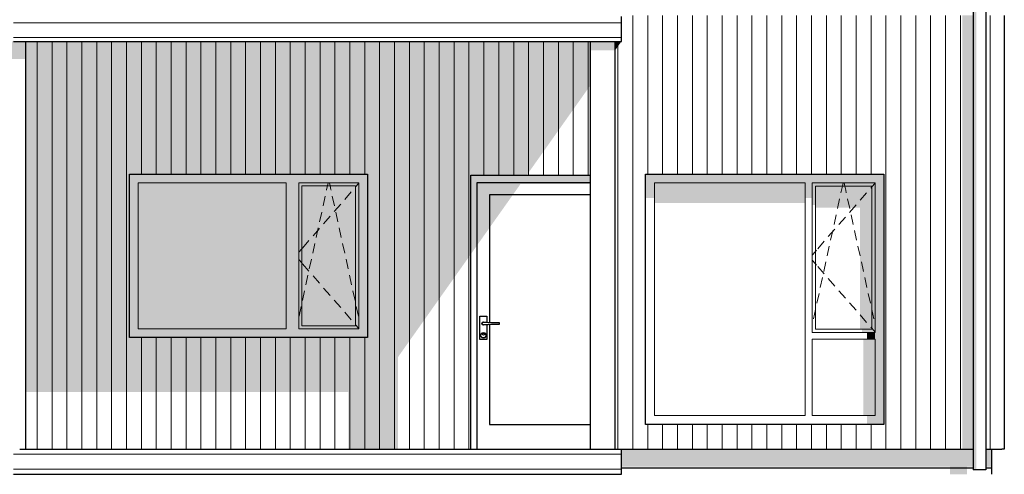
# Model space of a CAD drawing. Header units: millimetres. Extents: x 158900 to 201770, y 72497 to 86342.
# Tile 10 of 13: x 190709 to 198645, y 77497 to 81166. Entities that reach past the tile are written whole.
import ezdxf

# ---------------------------------------------------------------- set-up
doc = ezdxf.new("R2010")
doc.units = ezdxf.units.MM
doc.header["$LTSCALE"] = 0.5
doc.header["$MEASUREMENT"] = 0
doc.linetypes.add('PLINE', pattern=[0])
for name, color, linetype in [('222- Søyler (Nye konstruksjoner)', 7, 'Continuous'), ('23-- Yttervegger(Nye konstruksjoner)', 7, 'Continuous'), ('244- Vinduer_ dører_ foldevegger(Nye konstruksjoner)', 7, 'Continuous'), ('25-- Dekker(Nye konstruksjoner)', 7, 'Continuous'), ('252- Gulv på grunn_ bunnplate(Nye konstruksjoner)', 7, 'Continuous'), ('265- Gesimser_ takrenner og nedløp(Nye konstruksjoner)', 7, 'Continuous')]:
    doc.layers.add(name, color=color, linetype=linetype)
doc.layers.add('234- Vinduer_ dører_ porter(Nye konstruksjoner)', color=7, linetype='Continuous', lineweight=0)
doc.layers.add('235- Utvendig kledning og overflate(Nye konstruksjoner)', color=7, linetype='Continuous', lineweight=0)

# ---------------------------------------------------------------- blocks, each defined once
blk = doc.blocks.new('*X13')
at = {"layer": '235- Utvendig kledning og overflate(Nye konstruksjoner)', "linetype": 'PLINE'}
for p, q in [((192002.7, 77660.1), (190658.9, 77660.1)), ((190658.9, 77660.1), (192000, 77660.1)), ((192000, 77660.1), (195558.9, 77660.1)), ((195558.9, 77660.1), (192002.7, 77660.1)), ((192002.7, 77540.1), (190658.9, 77540.1)), ((190658.9, 77540.1), (192000, 77540.1)), ((192000, 77540.1), (195558.9, 77540.1)), ((195558.9, 77540.1), (192002.7, 77540.1))]:
    blk.add_line(p, q, dxfattribs=at)
blk = doc.blocks.new('*X94')
at = {"layer": '235- Utvendig kledning og overflate(Nye konstruksjoner)', "linetype": 'PLINE'}
for p, q in [((190849.4, 80990), (190849.4, 80002.7)), ((190849.4, 80000), (190849.4, 80990)), ((190969.5, 80990), (190969.5, 80002.7)), ((190969.5, 80000), (190969.5, 80990)), ((191089.5, 80990), (191089.5, 80002.7)), ((191089.5, 80000), (191089.5, 80990)), ((191209.5, 80990), (191209.5, 80002.7)), ((191209.5, 80000), (191209.5, 80990)), ((191329.6, 80990), (191329.6, 80002.7)), ((191329.6, 80000), (191329.6, 80990)), ((191449.6, 80990), (191449.6, 80002.7)), ((191449.6, 80000), (191449.6, 80990)), ((191569.6, 80990), (191569.6, 80002.7)), ((191569.6, 80000), (191569.6, 80990)), ((191689.7, 80990), (191689.7, 80002.7)), ((191689.7, 80000), (191689.7, 80990)), ((191809.7, 80990), (191809.7, 80002.7)), ((191809.7, 80000), (191809.7, 80990)), ((191929.7, 80990), (191929.7, 80002.7)), ((191929.7, 80000), (191929.7, 80990)), ((192049.8, 80990), (192049.8, 80002.7)), ((192049.8, 80000), (192049.8, 80990)), ((192169.8, 80990), (192169.8, 80002.7)), ((192169.8, 80000), (192169.8, 80990)), ((192289.8, 80990), (192289.8, 80002.7)), ((192289.8, 80000), (192289.8, 80990)), ((192409.8, 80990), (192409.8, 80002.7)), ((192409.8, 80000), (192409.8, 80990)), ((192529.9, 80990), (192529.9, 80002.7)), ((192529.9, 80000), (192529.9, 80990)), ((192649.9, 80990), (192649.9, 80002.7)), ((192649.9, 80000), (192649.9, 80990)), ((192769.9, 80990), (192769.9, 80002.7)), ((192769.9, 80000), (192769.9, 80990)), ((192890, 80990), (192890, 80002.7)), ((192890, 80000), (192890, 80990)), ((193010, 80990), (193010, 80002.7)), ((193010, 80000), (193010, 80990)), ((193130, 80990), (193130, 80002.7)), ((193130, 80000), (193130, 80990)), ((193250.1, 80990), (193250.1, 80002.7)), ((193250.1, 80000), (193250.1, 80990)), ((193370.1, 80990), (193370.1, 80002.7)), ((193370.1, 80000), (193370.1, 80990)), ((193490.1, 80990), (193490.1, 80002.7)), ((193490.1, 80000), (193490.1, 80990)), ((193610.2, 80990), (193610.2, 80002.7)), ((193610.2, 80000), (193610.2, 80990)), ((193730.2, 80990), (193730.2, 80002.7)), ((193730.2, 80000), (193730.2, 80990)), ((193850.2, 80990), (193850.2, 80002.7)), ((193850.2, 80000), (193850.2, 80990)), ((193970.3, 80990), (193970.3, 80002.7)), ((193970.3, 80000), (193970.3, 80990)), ((194090.3, 80990), (194090.3, 80002.7)), ((194090.3, 80000), (194090.3, 80990)), ((194210.3, 80990), (194210.3, 80002.7)), ((194210.3, 80000), (194210.3, 80990)), ((194330.3, 80990), (194330.3, 80002.7)), ((194330.3, 80000), (194330.3, 80990)), ((194450.4, 80990), (194450.4, 80002.7)), ((194450.4, 80000), (194450.4, 80990)), ((194570.4, 80990), (194570.4, 80002.7)), ((194570.4, 80000), (194570.4, 80990)), ((194690.4, 80990), (194690.4, 80002.7)), ((194690.4, 80000), (194690.4, 80990)), ((194810.5, 80990), (194810.5, 80002.7)), ((194810.5, 80000), (194810.5, 80990)), ((194930.5, 80990), (194930.5, 80002.7)), ((194930.5, 80000), (194930.5, 80990)), ((195050.5, 80990), (195050.5, 80002.7)), ((195050.5, 80000), (195050.5, 80990)), ((195170.6, 80990), (195170.6, 80002.7)), ((195170.6, 80000), (195170.6, 80990)), ((195290.6, 80990), (195290.6, 80002.7)), ((195290.6, 80000), (195290.6, 80990)), ((190849.4, 80002.7), (190849.4, 77700)), ((190849.4, 77700), (190849.4, 80000)), ((190969.5, 80002.7), (190969.5, 77700)), ((190969.5, 77700), (190969.5, 80000)), ((191089.5, 80002.7), (191089.5, 77700)), ((191089.5, 77700), (191089.5, 80000)), ((191209.5, 80002.7), (191209.5, 77700)), ((191209.5, 77700), (191209.5, 80000)), ((191329.6, 80002.7), (191329.6, 77700)), ((191329.6, 77700), (191329.6, 80000)), ((191449.6, 80002.7), (191449.6, 77700)), ((191449.6, 77700), (191449.6, 80000)), ((191569.6, 80002.7), (191569.6, 77700)), ((191569.6, 77700), (191569.6, 80000)), ((191689.7, 80002.7), (191689.7, 79920)), ((191689.7, 79920), (191689.7, 80000)), ((191809.7, 80002.7), (191809.7, 79920)), ((191809.7, 79920), (191809.7, 80000)), ((191929.7, 80002.7), (191929.7, 79920)), ((191929.7, 79920), (191929.7, 80000)), ((192049.8, 80002.7), (192049.8, 79920)), ((192049.8, 79920), (192049.8, 80000)), ((192169.8, 80002.7), (192169.8, 79920)), ((192169.8, 79920), (192169.8, 80000)), ((192289.8, 80002.7), (192289.8, 79920)), ((192289.8, 79920), (192289.8, 80000)), ((192409.8, 80002.7), (192409.8, 79920)), ((192409.8, 79920), (192409.8, 80000)), ((192529.9, 80002.7), (192529.9, 79920)), ((192529.9, 79920), (192529.9, 80000)), ((192649.9, 80002.7), (192649.9, 79920)), ((192649.9, 79920), (192649.9, 80000)), ((192769.9, 80002.7), (192769.9, 79920)), ((192769.9, 79920), (192769.9, 80000)), ((192890, 80002.7), (192890, 79920)), ((192890, 79920), (192890, 80000)), ((193010, 80002.7), (193010, 79920)), ((193010, 79920), (193010, 80000)), ((193130, 80002.7), (193130, 79920)), ((193130, 79920), (193130, 80000)), ((193250.1, 80002.7), (193250.1, 79920)), ((193250.1, 79920), (193250.1, 80000)), ((193370.1, 80002.7), (193370.1, 79920)), ((193370.1, 79920), (193370.1, 80000)), ((193490.1, 80002.7), (193490.1, 79920)), ((193490.1, 79920), (193490.1, 80000)), ((193610.2, 80002.7), (193610.2, 77700)), ((193610.2, 77700), (193610.2, 80000)), ((193730.2, 80002.7), (193730.2, 77700)), ((193730.2, 77700), (193730.2, 80000)), ((193850.2, 80002.7), (193850.2, 77700)), ((193850.2, 77700), (193850.2, 80000)), ((193970.3, 80002.7), (193970.3, 77700)), ((193970.3, 77700), (193970.3, 80000)), ((194090.3, 80002.7), (194090.3, 77700)), ((194090.3, 77700), (194090.3, 80000)), ((194210.3, 80002.7), (194210.3, 77700)), ((194210.3, 77700), (194210.3, 80000)), ((194330.3, 80002.7), (194330.3, 77700)), ((194330.3, 77700), (194330.3, 80000)), ((194450.4, 80002.7), (194450.4, 79910)), ((194450.4, 79910), (194450.4, 80000)), ((194570.4, 80002.7), (194570.4, 79910)), ((194570.4, 79910), (194570.4, 80000)), ((194690.4, 80002.7), (194690.4, 79910)), ((194690.4, 79910), (194690.4, 80000)), ((194810.5, 80002.7), (194810.5, 79910)), ((194810.5, 79910), (194810.5, 80000)), ((194930.5, 80002.7), (194930.5, 79910)), ((194930.5, 79910), (194930.5, 80000)), ((195050.5, 80002.7), (195050.5, 79910)), ((195050.5, 79910), (195050.5, 80000)), ((195170.6, 80002.7), (195170.6, 79910)), ((195170.6, 79910), (195170.6, 80000)), ((195290.6, 80002.7), (195290.6, 79910)), ((195290.6, 79910), (195290.6, 80000)), ((191689.7, 78600), (191689.7, 77700)), ((191689.7, 77700), (191689.7, 78600)), ((191809.7, 78600), (191809.7, 77700)), ((191809.7, 77700), (191809.7, 78600)), ((191929.7, 78600), (191929.7, 77700)), ((191929.7, 77700), (191929.7, 78600)), ((192049.8, 78600), (192049.8, 77700)), ((192049.8, 77700), (192049.8, 78600)), ((192169.8, 78600), (192169.8, 77700)), ((192169.8, 77700), (192169.8, 78600)), ((192289.8, 78600), (192289.8, 77700)), ((192289.8, 77700), (192289.8, 78600)), ((192409.8, 78600), (192409.8, 77700)), ((192409.8, 77700), (192409.8, 78600)), ((192529.9, 78600), (192529.9, 77700)), ((192529.9, 77700), (192529.9, 78600)), ((192649.9, 78600), (192649.9, 77700)), ((192649.9, 77700), (192649.9, 78600)), ((192769.9, 78600), (192769.9, 77700)), ((192769.9, 77700), (192769.9, 78600)), ((192890, 78600), (192890, 77700)), ((192890, 77700), (192890, 78600)), ((193010, 78600), (193010, 77700)), ((193010, 77700), (193010, 78600)), ((193130, 78600), (193130, 77700)), ((193130, 77700), (193130, 78600)), ((193250.1, 78600), (193250.1, 77700)), ((193250.1, 77700), (193250.1, 78600)), ((193370.1, 78600), (193370.1, 77700)), ((193370.1, 77700), (193370.1, 78600)), ((193490.1, 78600), (193490.1, 77700)), ((193490.1, 77700), (193490.1, 78600))]:
    blk.add_line(p, q, dxfattribs=at)
blk = doc.blocks.new('*X142')
at = {"layer": '235- Utvendig kledning og overflate(Nye konstruksjoner)', "linetype": 'PLINE'}
for p, q in [((195650.7, 81200), (195650.7, 80002.7)), ((195650.7, 80000), (195650.7, 81200)), ((195770.7, 81200), (195770.7, 80002.7)), ((195770.7, 80000), (195770.7, 81200)), ((195890.7, 81200), (195890.7, 80002.7)), ((195890.7, 80000), (195890.7, 81200)), ((196010.8, 81200), (196010.8, 80002.7)), ((196010.8, 80000), (196010.8, 81200)), ((196130.8, 81200), (196130.8, 80002.7)), ((196130.8, 80000), (196130.8, 81200)), ((196250.8, 81200), (196250.8, 80002.7)), ((196250.8, 80000), (196250.8, 81200)), ((196370.9, 81200), (196370.9, 80002.7)), ((196370.9, 80000), (196370.9, 81200)), ((196490.9, 81200), (196490.9, 80002.7)), ((196490.9, 80000), (196490.9, 81200)), ((196610.9, 81200), (196610.9, 80002.7)), ((196610.9, 80000), (196610.9, 81200)), ((196731, 81200), (196731, 80002.7)), ((196731, 80000), (196731, 81200)), ((196851, 81200), (196851, 80002.7)), ((196851, 80000), (196851, 81200)), ((196971, 81200), (196971, 80002.7)), ((196971, 80000), (196971, 81200)), ((197091.1, 81200), (197091.1, 80002.7)), ((197091.1, 80000), (197091.1, 81200)), ((197211.1, 81200), (197211.1, 80002.7)), ((197211.1, 80000), (197211.1, 81200)), ((197331.1, 81200), (197331.1, 80002.7)), ((197331.1, 80000), (197331.1, 81200)), ((197451.2, 81200), (197451.2, 80002.7)), ((197451.2, 80000), (197451.2, 81200)), ((197571.2, 81200), (197571.2, 80002.7)), ((197571.2, 80000), (197571.2, 81200)), ((197691.2, 81200), (197691.2, 80002.7)), ((197691.2, 80000), (197691.2, 81200)), ((197811.2, 81200), (197811.2, 80002.7)), ((197811.2, 80000), (197811.2, 81200)), ((197931.3, 81200), (197931.3, 80002.7)), ((197931.3, 80000), (197931.3, 81200)), ((198051.3, 81200), (198051.3, 80002.7)), ((198051.3, 80000), (198051.3, 81200)), ((198171.3, 81200), (198171.3, 80002.7)), ((198171.3, 80000), (198171.3, 81200)), ((198291.4, 81200), (198291.4, 80002.7)), ((198291.4, 80000), (198291.4, 81200)), ((195530.7, 80990), (195530.7, 80002.7)), ((195530.7, 80000), (195530.7, 80990)), ((195530.7, 80002.7), (195530.7, 77700)), ((195530.7, 77700), (195530.7, 80000)), ((195650.7, 80002.7), (195650.7, 77700)), ((195650.7, 77700), (195650.7, 80000)), ((195770.7, 80002.7), (195770.7, 79920)), ((195770.7, 79920), (195770.7, 80000)), ((195890.7, 80002.7), (195890.7, 79920)), ((195890.7, 79920), (195890.7, 80000)), ((196010.8, 80002.7), (196010.8, 79920)), ((196010.8, 79920), (196010.8, 80000)), ((196130.8, 80002.7), (196130.8, 79920)), ((196130.8, 79920), (196130.8, 80000)), ((196250.8, 80002.7), (196250.8, 79920)), ((196250.8, 79920), (196250.8, 80000)), ((196370.9, 80002.7), (196370.9, 79920)), ((196370.9, 79920), (196370.9, 80000)), ((196490.9, 80002.7), (196490.9, 79920)), ((196490.9, 79920), (196490.9, 80000)), ((196610.9, 80002.7), (196610.9, 79920)), ((196610.9, 79920), (196610.9, 80000)), ((196731, 80002.7), (196731, 79920)), ((196731, 79920), (196731, 80000)), ((196851, 80002.7), (196851, 79920)), ((196851, 79920), (196851, 80000)), ((196971, 80002.7), (196971, 79920)), ((196971, 79920), (196971, 80000)), ((197091.1, 80002.7), (197091.1, 79920)), ((197091.1, 79920), (197091.1, 80000)), ((197211.1, 80002.7), (197211.1, 79920)), ((197211.1, 79920), (197211.1, 80000)), ((197331.1, 80002.7), (197331.1, 79920)), ((197331.1, 79920), (197331.1, 80000)), ((197451.2, 80002.7), (197451.2, 79920)), ((197451.2, 79920), (197451.2, 80000)), ((197571.2, 80002.7), (197571.2, 79920)), ((197571.2, 79920), (197571.2, 80000)), ((197691.2, 80002.7), (197691.2, 77700)), ((197691.2, 77700), (197691.2, 80000)), ((197811.2, 80002.7), (197811.2, 77700)), ((197811.2, 77700), (197811.2, 80000)), ((197931.3, 80002.7), (197931.3, 77700)), ((197931.3, 77700), (197931.3, 80000)), ((198051.3, 80002.7), (198051.3, 77700)), ((198051.3, 77700), (198051.3, 80000)), ((198171.3, 80002.7), (198171.3, 77700)), ((198171.3, 77700), (198171.3, 80000)), ((198291.4, 80002.7), (198291.4, 77700)), ((198291.4, 77700), (198291.4, 80000)), ((195770.7, 77900), (195770.7, 77700)), ((195770.7, 77700), (195770.7, 77900)), ((195890.7, 77900), (195890.7, 77700)), ((195890.7, 77700), (195890.7, 77900)), ((196010.8, 77900), (196010.8, 77700)), ((196010.8, 77700), (196010.8, 77900)), ((196130.8, 77900), (196130.8, 77700)), ((196130.8, 77700), (196130.8, 77900)), ((196250.8, 77900), (196250.8, 77700)), ((196250.8, 77700), (196250.8, 77900)), ((196370.9, 77900), (196370.9, 77700)), ((196370.9, 77700), (196370.9, 77900)), ((196490.9, 77900), (196490.9, 77700)), ((196490.9, 77700), (196490.9, 77900)), ((196610.9, 77900), (196610.9, 77700)), ((196610.9, 77700), (196610.9, 77900)), ((196731, 77900), (196731, 77700)), ((196731, 77700), (196731, 77900)), ((196851, 77900), (196851, 77700)), ((196851, 77700), (196851, 77900)), ((196971, 77900), (196971, 77700)), ((196971, 77700), (196971, 77900)), ((197091.1, 77900), (197091.1, 77700)), ((197091.1, 77700), (197091.1, 77900)), ((197211.1, 77900), (197211.1, 77700)), ((197211.1, 77700), (197211.1, 77900)), ((197331.1, 77900), (197331.1, 77700)), ((197331.1, 77700), (197331.1, 77900)), ((197451.2, 77900), (197451.2, 77700)), ((197451.2, 77700), (197451.2, 77900)), ((197571.2, 77900), (197571.2, 77700)), ((197571.2, 77700), (197571.2, 77900))]:
    blk.add_line(p, q, dxfattribs=at)
blk = doc.blocks.new('*X143')
at = {"layer": '235- Utvendig kledning og overflate(Nye konstruksjoner)', "linetype": 'PLINE'}
for p, q in [((198531.4, 81200), (198531.4, 80002.7)), ((198531.4, 80000), (198531.4, 81200)), ((198531.4, 80002.7), (198531.4, 77700)), ((198531.4, 77700), (198531.4, 80000))]:
    blk.add_line(p, q, dxfattribs=at)
blk = doc.blocks.new('*X371')
at = {"layer": '235- Utvendig kledning og overflate(Nye konstruksjoner)', "linetype": 'PLINE'}
for p, q in [((190659.1, 81141), (191997.3, 81141)), ((192000, 81141), (190659.1, 81141)), ((191997.3, 81141), (195558.9, 81141)), ((195558.9, 81141), (192000, 81141)), ((190659.1, 81021), (191997.3, 81021)), ((192000, 81021), (190659.1, 81021)), ((191997.3, 81021), (195558.9, 81021)), ((195558.9, 81021), (192000, 81021))]:
    blk.add_line(p, q, dxfattribs=at)

msp = doc.modelspace()

# ---------------------------------------------------------------- hatches: boundary and pattern name
at = {"layer": '222- Søyler (Nye konstruksjoner)', "linetype": 'Continuous'}
for points in [[(190558.9, 80848.6), (190559.1, 80848.9), (190559.1, 80848.6), (190758.9, 80848.6), (190758.9, 80990), (190659.1, 80990), (190659.1, 81000), (190658.9, 81000), (190658.9, 80990), (190558.9, 80990)], [(195508.9, 80990), (195308.9, 80990), (195308.9, 80919.3), (195508.9, 80919.3)]]:
    msp.add_hatch(color=256, dxfattribs=at).paths.add_polyline_path(points)
at = {"layer": '23-- Yttervegger(Nye konstruksjoner)', "linetype": 'Continuous'}
for points in [[(198306.6, 81200), (198306.6, 77700), (198394.9, 77700), (198394.9, 81200)], [(195558.9, 80990), (195508.9, 80990), (195508.9, 80919.3)]]:
    msp.add_hatch(color=256, dxfattribs=at).paths.add_polyline_path(points)
h = msp.add_hatch(color=256, dxfattribs=at)
h.paths.add_polyline_path([(190758.9, 80990), (190758.9, 78161.6), (193358.9, 78161.6), (193358.9, 77700), (193758.9, 77700), (193758.9, 78444.4), (194343.9, 79271.7), (194343.9, 79910), (194795.2, 79910), (195308.9, 80636.4), (195308.9, 80990)])
h.paths.add_polyline_path([(191592.8, 78600), (191592.8, 79920), (193512.8, 79920), (193512.8, 78600)], flags=0)
at = {"layer": '244- Vinduer_ dører_ foldevegger(Nye konstruksjoner)', "linetype": 'Continuous'}
for points in [[(192957.8, 79849), (193441.8, 79849), (193512.8, 79849), (193512.8, 79920), (191592.8, 79920), (191592.8, 79849), (191663.8, 79849), (192857.8, 79849)], [(197040.9, 79849), (197096.9, 79849), (197602.9, 79849), (197673.9, 79920), (195753.9, 79920), (195824.9, 79849)], [(195824.9, 79849), (195753.9, 79920), (195753.9, 79726.3), (195824.9, 79726.3)], [(197602.9, 78643), (197602.9, 78587), (197602.9, 77971), (197673.9, 77900), (197673.9, 79920), (197602.9, 79849)], [(191663.8, 79849), (191592.8, 79849), (191592.8, 78671), (191663.8, 78671)], [(191663.8, 78671), (192857.8, 78671), (192857.8, 79849), (191663.8, 79849)], [(192957.8, 78671), (192957.8, 79849), (192857.8, 79849), (192857.8, 78671)], [(193441.8, 79849), (192957.8, 79849), (192957.8, 79824), (192982.8, 79824), (193416.8, 79824), (193441.8, 79824)], [(193512.8, 78671), (193512.8, 79849), (193441.8, 79849), (193441.8, 78671)], [(195308.9, 79910), (194343.9, 79910), (194343.9, 79840), (194396.9, 79840), (194396.9, 79852), (195308.9, 79852)], [(194396.9, 79840), (194343.9, 79840), (194343.9, 79271.7), (194396.9, 79346.7)], [(194396.9, 79752), (194683.5, 79752), (194745.2, 79839.3), (195308.9, 79839.3), (195308.9, 79852), (194396.9, 79852)], [(197040.9, 79849), (195824.9, 79849), (195824.9, 79685.2), (197040.9, 79685.2)], [(197096.9, 79849), (197040.9, 79849), (197040.9, 79726.3), (197096.9, 79726.3)], [(197602.9, 79849), (197096.9, 79849), (197122.9, 79823), (197576.9, 79823)], [(197096.9, 79849), (197096.9, 79671.1), (197122.9, 79671.1), (197122.9, 79823)], [(197602.9, 79849), (197576.9, 79823), (197576.9, 78669), (197602.9, 78643)], [(192982.8, 79824), (192957.8, 79824), (192957.8, 78696), (192982.8, 78696)], [(192982.8, 78696), (193416.8, 78696), (193416.8, 79824), (192982.8, 79824)], [(193416.8, 78696), (193441.8, 78696), (193441.8, 79824), (193416.8, 79824)], [(197122.9, 79823), (197122.9, 79647.8), (197481.4, 79647.8), (197481.4, 78669), (197576.9, 78669), (197576.9, 79823)], [(194396.9, 79752), (194396.9, 79346.7), (194496.9, 79488.1), (194496.9, 79752)], [(194683.5, 79752), (194496.9, 79752), (194496.9, 79488.1)], [(191592.8, 78671), (191592.8, 78600), (193512.8, 78600), (193512.8, 78671), (193441.8, 78671), (192957.8, 78671), (192857.8, 78671), (191663.8, 78671)], [(192957.8, 78696), (192957.8, 78671), (193441.8, 78671), (193441.8, 78696), (193416.8, 78696), (192982.8, 78696)], [(194435.6, 78720.5), (194433.9, 78714), (194434.9, 78714), (194436.5, 78720)], [(194433.9, 78714), (194435.6, 78707.5), (194436.5, 78708), (194434.9, 78714)], [(194435.6, 78707.5), (194440.4, 78702.7), (194440.9, 78703.6), (194436.5, 78708)], [(194440.4, 78702.7), (194446.9, 78701), (194446.9, 78702), (194440.9, 78703.6)], [(194452.9, 78703.6), (194446.9, 78702), (194446.9, 78701), (194453.4, 78702.7)], [(194453.3, 78704), (194452.9, 78703.6), (194453.4, 78702.7), (194454.6, 78704)], [(197576.9, 78669), (197497.9, 78669), (197497.9, 78643), (197602.9, 78643)], [(194427.8, 78630), (194424.9, 78619), (194426.9, 78619), (194429.6, 78629)], [(194424.9, 78619), (194427.8, 78608), (194429.6, 78609), (194426.9, 78619)], [(194427.8, 78608), (194435.9, 78599.9), (194436.9, 78601.7), (194429.6, 78609)], [(194435.9, 78599.9), (194446.9, 78597), (194446.9, 78599), (194436.9, 78601.7)], [(194439.9, 78628), (194438.9, 78628), (194441.2, 78622.3), (194441.9, 78623.1)], [(194441.9, 78623.1), (194441.2, 78622.3), (194446.9, 78620), (194446.9, 78621)], [(194446.9, 78621), (194446.9, 78620), (194452.5, 78622.3), (194451.8, 78623.1)], [(194446.9, 78599), (194446.9, 78597), (194457.9, 78599.9), (194456.9, 78601.7)], [(197602.9, 78587), (197507.9, 78587), (197507.9, 77971), (197602.9, 77971)], [(197602.9, 78643), (197536.9, 78643), (197536.9, 78587), (197602.9, 78587)], [(197536.9, 77971), (197536.9, 77900), (197673.9, 77900), (197602.9, 77971)]]:
    msp.add_hatch(color=256, dxfattribs=at).paths.add_polyline_path(points)
at = {"layer": '252- Gulv på grunn_ bunnplate(Nye konstruksjoner)', "linetype": 'Continuous'}
for points in [[(198394.9, 77700), (195558.9, 77700), (195558.9, 77558.6), (198206.6, 77558.6), (198206.6, 77550), (198343.2, 77550), (198343.2, 77558.6), (198394.9, 77558.6)], [(198544.9, 77700), (198494.9, 77700), (198494.9, 77558.6), (198544.9, 77558.6)], [(185615.9, 77497.4), (195458.9, 77497.4), (195458.9, 77500), (185759.1, 77500), (185759.1, 77550), (185653.1, 77550)], [(198343.2, 77550), (198206.6, 77550), (198206.6, 77497.4), (198343.2, 77497.4)]]:
    msp.add_hatch(color=256, dxfattribs=at).paths.add_polyline_path(points)
at = {"layer": '265- Gesimser_ takrenner og nedløp(Nye konstruksjoner)', "linetype": 'Continuous'}
msp.add_hatch(color=256, dxfattribs=at).paths.add_polyline_path([(198419.9, 82782.7), (198394.9, 82782.7), (198394.9, 77532.7), (198419.9, 77532.7)])

# ---------------------------------------------------------------- linework, layer by layer
at = {"layer": '222- Søyler (Nye konstruksjoner)', "linetype": 'PLINE'}
for p, q in [((190758.9, 77700), (190758.9, 80990)), ((195308.9, 77700), (195308.9, 80990)), ((195508.9, 77700), (195508.9, 80990))]:
    msp.add_line(p, q, dxfattribs=at)
at = {"layer": '23-- Yttervegger(Nye konstruksjoner)', "linetype": 'PLINE'}
for p, q in [((198644.9, 81200), (198644.9, 77700)), ((195558.9, 77700), (198394.9, 77700)), ((198494.9, 77700), (198625.9, 77700)), ((198644.9, 77700), (198625.9, 77700))]:
    msp.add_line(p, q, dxfattribs=at)
at = {"layer": '234- Vinduer_ dører_ porter(Nye konstruksjoner)', "linetype": 'PLINE'}
for p, q in [((191663.8, 78671), (191663.8, 79849)), ((191663.8, 79849), (192857.8, 79849)), ((192857.8, 79849), (192857.8, 78671)), ((192957.8, 78671), (192957.8, 79849)), ((192957.8, 79849), (193441.8, 79849)), ((193188.9, 79824), (193194.4, 79849)), ((193210.7, 79824), (193205.2, 79849)), ((193441.8, 79845.3), (193416.8, 79816.5)), ((193441.8, 79849), (193441.8, 78671)), ((195824.9, 79849), (195824.9, 77971)), ((197040.9, 79849), (195824.9, 79849)), ((197040.9, 77971), (197040.9, 79849)), ((197096.9, 79849), (197096.9, 78643)), ((197602.9, 79849), (197096.9, 79849)), ((197340.3, 79823), (197345.9, 79849)), ((197359.5, 79823), (197353.8, 79849)), ((197602.9, 79846.4), (197576.9, 79816.6)), ((197602.9, 78643), (197602.9, 79849)), ((192982.8, 78696), (192982.8, 79824)), ((192982.8, 79824), (193416.8, 79824)), ((193181.4, 79789.3), (193182.8, 79795.8)), ((193182.8, 79795.8), (193188.9, 79824)), ((193216.8, 79795.8), (193210.7, 79824)), ((193218.2, 79789.3), (193216.8, 79795.8)), ((193381.5, 79775.9), (193329, 79715.5)), ((193416.8, 79816.5), (193414.3, 79813.6)), ((193416.8, 79824), (193416.8, 78696)), ((197122.9, 79823), (197122.9, 78669)), ((197576.9, 79823), (197122.9, 79823)), ((197328.3, 79768.1), (197332.8, 79788.8)), ((197332.8, 79788.8), (197340.3, 79823)), ((197366.9, 79788.8), (197359.5, 79823)), ((197371.5, 79768.1), (197366.9, 79788.8)), ((197535.4, 79769.1), (197482.8, 79708.8)), ((197576.9, 79816.6), (197568.3, 79806.7)), ((197576.9, 78669), (197576.9, 79823)), ((193153.8, 79662.3), (193170.8, 79740.4)), ((193245.8, 79662.3), (193228.8, 79740.4)), ((193296.2, 79677.8), (193243.7, 79617.5)), ((197300.6, 79641.1), (197317.6, 79719.3)), ((197399.2, 79641.1), (197382.1, 79719.3)), ((193126.1, 79535.2), (193143.1, 79613.4)), ((193273.5, 79535.2), (193256.5, 79613.4)), ((197449.9, 79671.1), (197397.3, 79610.8)), ((193210.9, 79579.7), (193158.4, 79519.4)), ((197272.9, 79514.1), (197289.9, 79592.2)), ((197364.4, 79573.2), (197311.8, 79512.9)), ((197426.9, 79514.1), (197409.8, 79592.2)), ((193125.6, 79481.6), (193073.1, 79421.3)), ((193098.5, 79408.2), (193115.5, 79486.4)), ((193301.1, 79408.2), (193284.1, 79486.4)), ((197278.9, 79475.2), (197226.3, 79415)), ((197245.2, 79387.1), (197262.2, 79465.2)), ((197454.6, 79387.1), (197437.5, 79465.2)), ((193040.2, 79383.5), (192987.7, 79323.2)), ((193070.9, 79281.2), (193087.9, 79359.3)), ((193328.7, 79281.2), (193311.7, 79359.3)), ((197193.5, 79377.3), (197140.9, 79317)), ((192982.8, 79317.5), (192957.8, 79288.7)), ((192985.3, 79320.4), (192982.8, 79317.5)), ((197122.9, 79296.4), (197096.9, 79266.6)), ((197131.5, 79306.3), (197122.9, 79296.4)), ((197217.4, 79260.1), (197234.5, 79338.2)), ((197482.3, 79260.1), (197465.3, 79338.2)), ((192982.8, 79202.5), (192957.8, 79231.3)), ((192985.3, 79199.6), (192982.8, 79202.5)), ((193043.3, 79154.1), (193060.3, 79232.3)), ((193356.3, 79154.1), (193339.3, 79232.3)), ((197122.9, 79195.6), (197096.9, 79225.4)), ((197189.7, 79133), (197206.8, 79211.2)), ((197510, 79133), (197493, 79211.2)), ((193040.2, 79136.5), (192987.7, 79196.8)), ((197131.5, 79185.7), (197122.9, 79195.6)), ((197193.5, 79114.7), (197140.9, 79175)), ((193015.7, 79027.1), (193032.7, 79105.3)), ((193125.6, 79038.4), (193073.1, 79098.7)), ((193383.9, 79027.1), (193366.9, 79105.3)), ((197162, 79006), (197179.1, 79084.2)), ((197278.9, 79016.8), (197226.3, 79077)), ((197537.7, 79006), (197520.7, 79084.2)), ((192988, 78900.1), (193005, 78978.2)), ((193210.9, 78940.3), (193158.4, 79000.6)), ((193411.6, 78900.1), (193394.6, 78978.2)), ((197364.4, 78918.8), (197311.8, 78979.1)), ((193296.2, 78842.2), (193243.7, 78902.5)), ((197134.3, 78879), (197151.4, 78957.2)), ((197565.4, 78879), (197548.4, 78957.2)), ((192960.4, 78773), (192977.4, 78851.2)), ((193381.5, 78744.1), (193329, 78804.5)), ((193439.2, 78773), (193422.2, 78851.2)), ((197106.6, 78752), (197122.9, 78826.7)), ((197122.9, 78826.7), (197123.6, 78830.2)), ((197449.9, 78820.9), (197397.3, 78881.2)), ((197576.9, 78826.7), (197576.1, 78830.2)), ((197593.2, 78752), (197576.9, 78826.7)), ((197535.4, 78722.9), (197482.8, 78783.2)), ((192857.8, 78671), (191663.8, 78671)), ((193441.8, 78671), (192957.8, 78671)), ((193416.8, 78696), (192982.8, 78696)), ((193416.8, 78703.5), (193414.3, 78706.4)), ((193441.8, 78674.7), (193416.8, 78703.5)), ((197122.9, 78669), (197576.9, 78669)), ((197576.9, 78675.4), (197568.3, 78685.3)), ((197602.9, 78645.6), (197576.9, 78675.4)), ((197096.9, 78643), (197602.9, 78643)), ((197096.9, 78587), (197096.9, 77971)), ((197602.9, 78587), (197096.9, 78587)), ((197602.9, 77971), (197602.9, 78587)), ((195824.9, 77971), (197040.9, 77971)), ((197096.9, 77971), (197602.9, 77971))]:
    msp.add_line(p, q, dxfattribs=at)
at = {"layer": '244- Vinduer_ dører_ foldevegger(Nye konstruksjoner)', "linetype": 'PLINE'}
for p, q in [((191592.8, 78600), (191592.8, 79920)), ((191592.8, 79920), (193512.8, 79920)), ((193512.8, 79920), (193512.8, 78600)), ((195753.9, 77900), (195753.9, 79920)), ((195753.9, 79920), (197673.9, 79920)), ((197673.9, 79920), (197673.9, 77900)), ((194343.9, 77700), (194343.9, 79910)), ((194343.9, 79910), (195308.9, 79910)), ((194396.9, 79752), (194396.9, 79852)), ((194396.9, 79852), (195308.9, 79852)), ((194396.9, 77900), (194396.9, 79752)), ((194496.9, 79752), (194496.9, 78723.3)), ((195308.9, 79752), (194496.9, 79752)), ((194418.4, 78774), (194475.4, 78774)), ((194418.4, 78584), (194418.4, 78774)), ((194435.6, 78720.5), (194440.4, 78725.3)), ((194436.5, 78720), (194440.9, 78724.4)), ((194440.4, 78725.3), (194446.9, 78727)), ((194440.9, 78724.4), (194446.9, 78726)), ((194441.9, 78722.7), (194446.9, 78724)), ((194446.9, 78727), (194453.4, 78725.3)), ((194446.9, 78726), (194452.9, 78724.4)), ((194446.9, 78724), (194471.9, 78724)), ((194452.9, 78724.4), (194453.3, 78724)), ((194453.4, 78725.3), (194454.6, 78724)), ((194471.9, 78724), (194485.3, 78723.6)), ((194475.4, 78774), (194475.4, 78723.9)), ((194433.9, 78714), (194435.6, 78720.5)), ((194435.6, 78707.5), (194433.9, 78714)), ((194434.9, 78714), (194436.5, 78720)), ((194436.5, 78708), (194434.9, 78714)), ((194440.4, 78702.7), (194435.6, 78707.5)), ((194440.9, 78703.6), (194436.5, 78708)), ((194436.9, 78714), (194438.2, 78719)), ((194438.2, 78709), (194436.9, 78714)), ((194438.2, 78719), (194441.9, 78722.7)), ((194441.9, 78705.3), (194438.2, 78709)), ((194446.9, 78701), (194440.4, 78702.7)), ((194446.9, 78702), (194440.9, 78703.6)), ((194446.9, 78704), (194441.9, 78705.3)), ((194471.9, 78704), (194446.9, 78704)), ((194452.9, 78703.6), (194446.9, 78702)), ((194453.4, 78702.7), (194446.9, 78701)), ((194453.3, 78704), (194452.9, 78703.6)), ((194454.6, 78704), (194453.4, 78702.7)), ((194485.3, 78704.4), (194471.9, 78704)), ((194475.4, 78704.1), (194475.4, 78584)), ((194485.3, 78723.6), (194512, 78722.8)), ((194512, 78705.2), (194485.3, 78704.4)), ((194496.9, 78704.7), (194496.9, 77900)), ((194512, 78722.8), (194538.4, 78722)), ((194538.4, 78706), (194512, 78705.2)), ((194538.4, 78722), (194564.3, 78721.3)), ((194564.3, 78706.7), (194538.4, 78706)), ((194564.3, 78721.3), (194572.3, 78721)), ((194572.3, 78707), (194564.3, 78706.7)), ((194572.3, 78721), (194572.3, 78707)), ((193512.8, 78600), (191592.8, 78600)), ((194475.4, 78584), (194418.4, 78584)), ((194424.9, 78619), (194427.8, 78630)), ((194427.8, 78608), (194424.9, 78619)), ((194426.9, 78619), (194429.6, 78629)), ((194429.6, 78609), (194426.9, 78619)), ((194427.8, 78630), (194435.9, 78638.1)), ((194435.9, 78599.9), (194427.8, 78608)), ((194429.6, 78629), (194436.9, 78636.3)), ((194436.9, 78601.7), (194429.6, 78609)), ((194435.9, 78638.1), (194446.9, 78641)), ((194446.9, 78597), (194435.9, 78599.9)), ((194436.9, 78636.3), (194446.9, 78639)), ((194446.9, 78599), (194436.9, 78601.7)), ((194438.9, 78628), (194441.2, 78633.7)), ((194441.2, 78622.3), (194438.9, 78628)), ((194439.9, 78628), (194441.9, 78632.9)), ((194441.9, 78623.1), (194439.9, 78628)), ((194441.2, 78633.7), (194446.9, 78636)), ((194446.9, 78620), (194441.2, 78622.3)), ((194441.9, 78632.9), (194446.9, 78635)), ((194446.9, 78621), (194441.9, 78623.1)), ((194446.9, 78641), (194457.9, 78638.1)), ((194446.9, 78639), (194456.9, 78636.3)), ((194446.9, 78636), (194452.5, 78633.7)), ((194446.9, 78635), (194451.8, 78632.9)), ((194451.8, 78623.1), (194446.9, 78621)), ((194452.5, 78622.3), (194446.9, 78620)), ((194456.9, 78601.7), (194446.9, 78599)), ((194457.9, 78599.9), (194446.9, 78597)), ((194451.8, 78632.9), (194453.9, 78628)), ((194453.9, 78628), (194451.8, 78623.1)), ((194452.5, 78633.7), (194454.9, 78628)), ((194454.9, 78628), (194452.5, 78622.3)), ((194456.9, 78636.3), (194464.2, 78629)), ((194464.2, 78609), (194456.9, 78601.7)), ((194457.9, 78638.1), (194465.9, 78630)), ((194465.9, 78608), (194457.9, 78599.9)), ((194464.2, 78629), (194466.9, 78619)), ((194466.9, 78619), (194464.2, 78609)), ((194465.9, 78630), (194468.9, 78619)), ((194468.9, 78619), (194465.9, 78608)), ((194396.9, 77700), (194396.9, 77900)), ((194496.9, 77900), (195308.9, 77900)), ((197673.9, 77900), (195753.9, 77900))]:
    msp.add_line(p, q, dxfattribs=at)
at = {"layer": '25-- Dekker(Nye konstruksjoner)', "linetype": 'PLINE'}
for p, q in [((195558.9, 80990), (195558.9, 81190)), ((190659.1, 80990), (195558.9, 80990)), ((190708.9, 77700), (195558.9, 77700)), ((195558.9, 77500), (195558.9, 77700)), ((190658.9, 77500), (195558.9, 77500))]:
    msp.add_line(p, q, dxfattribs=at)
at = {"layer": '252- Gulv på grunn_ bunnplate(Nye konstruksjoner)', "linetype": 'PLINE'}
for p, q in [((198544.9, 77550), (198544.9, 77700)), ((195558.9, 77550), (198394.9, 77550)), ((198494.9, 77550), (198544.9, 77550)), ((198544.9, 77497.4), (198544.9, 77550))]:
    msp.add_line(p, q, dxfattribs=at)
at = {"layer": '265- Gesimser_ takrenner og nedløp(Nye konstruksjoner)', "linetype": 'PLINE'}
for p, q in [((198394.9, 82782.7), (198394.9, 77532.7)), ((198494.9, 82782.7), (198494.9, 77532.7)), ((198419.9, 77532.7), (198394.9, 77532.7)), ((198469.9, 77532.7), (198419.9, 77532.7)), ((198494.9, 77532.7), (198469.9, 77532.7))]:
    msp.add_line(p, q, dxfattribs=at)

# ---------------------------------------------------------------- block references
at = {"layer": '23-- Yttervegger(Nye konstruksjoner)'}
for name in ['*X142', '*X143', '*X94']:
    msp.add_blockref(name, (0, 0), dxfattribs=at)
at = {"layer": '25-- Dekker(Nye konstruksjoner)'}
for name in ['*X371', '*X13']:
    msp.add_blockref(name, (0, 0), dxfattribs=at)

doc.saveas('drawing.dxf')
